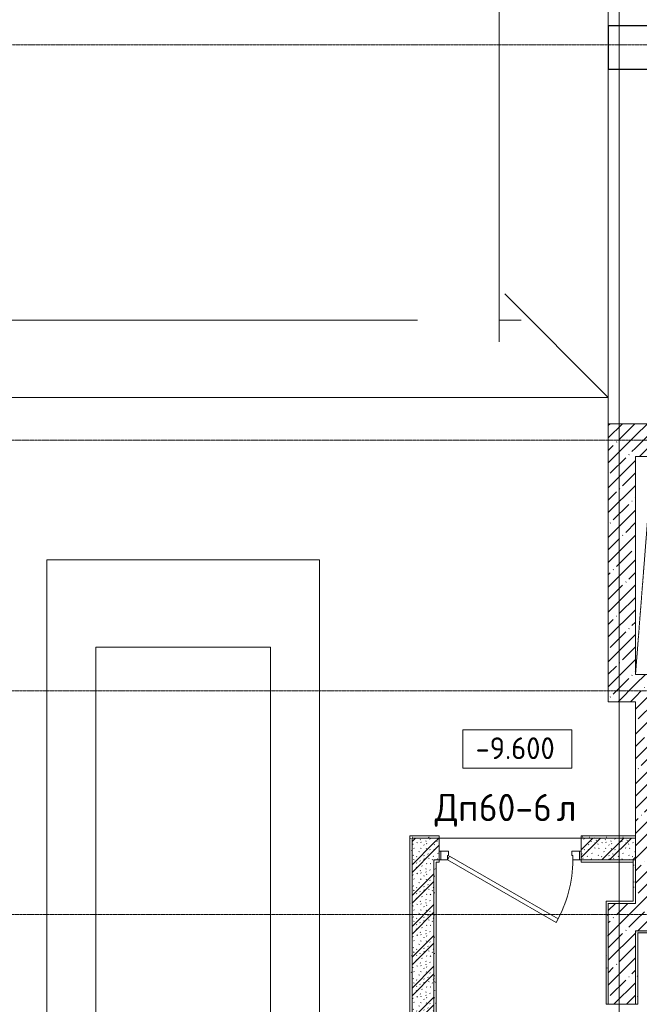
# Model space of a CAD drawing. Header units: millimetres. Extents: x 25887 to 100685, y -10965 to 131188.
# Tile 29 of 49: x 41000 to 46685, y 94125 to 103155. Entities that reach past the tile are written whole.
import ezdxf

# ---------------------------------------------------------------- set-up
doc = ezdxf.new("R2010")
doc.units = ezdxf.units.MM
doc.linetypes.add('3_ Штрих_ 1 х 1 мм', pattern=[2, 1, -1])
doc.linetypes.add('4_ Штрихпунктир_ 10 х 2 мм', pattern=[14, 10, -2, 0, -2])
for name, color, linetype, lineweight in [('A-DETL-GENF', 7, 'Continuous', 13), ('A-DOOR', 7, 'Continuous', 13), ('A-DOOR-FRAM', 7, 'Continuous', 13), ('A-DOOR-IDEN', 7, 'Continuous', 5), ('A-FLOR', 7, 'Continuous', 13), ('A-WALL', 7, 'Continuous', 13), ('A-WALL-PATT', 7, 'Continuous', 13), ('C-PRKG', 7, 'Continuous', 13), ('G-ANNO-DIMS', 7, 'Continuous', 5), ('I-WALL', 7, 'Continuous', 13), ('M-EQPM', 7, 'Continuous', 13), ('S-COLS', 7, 'Continuous', 25), ('S-GRID', 7, 'Continuous', 5)]:
    doc.layers.add(name, color=color, linetype=linetype, lineweight=lineweight)
doc.styles.add('GOST Common_2', font='GOST_Common.ttf', dxfattribs={"height": 200})
doc.styles.add('GOST Common_3', font='GOST_Common.ttf', dxfattribs={"height": 250})
pattern_1 = [(0, (0, 0), (203.2, 50.8), [3.353, -149.047, 3.353, -149.047, -812.8]), (0, (0, 0), (203.2, 50.8), [-304.8, 3.353, -301.447, 3.353, -149.047, -355.6]), (0, (0, 0), (203.2, 50.8), [-762, 3.353, -98.247, 3.353, -250.647]), (120, (76.2, 25.4), (-145.59409, 150.576362), [3.353, -149.047, 3.353, -149.047, -812.8]), (120, (76.2, 25.4), (-145.59409, 150.576362), [-304.8, 3.353, -301.447, 3.353, -149.047, -355.6]), (120, (76.2, 25.4), (-145.59409, 150.576362), [-762, 3.353, -98.247, 3.353, -250.647]), (240, (101.6, 127), (-57.60591, -201.376362), [3.353, -149.047, 3.353, -149.047, -812.8]), (240, (101.6, 127), (-57.60591, -201.376362), [-304.8, 3.353, -301.447, 3.353, -149.047, -355.6]), (240, (101.6, 127), (-57.60591, -201.376362), [-762, 3.353, -98.247, 3.353, -250.647])]
pattern_2 = [(135, (150.28, 188.64), (-282.8427, 3e-14), [5, -395]), (135, (174.9, 237.36), (-282.8427, 3e-14), [5, -395]), (135, (211.96, 236.53), (-282.8427, 3e-14), [5, -395]), (135, (114.96, 223.96), (-282.8427, 3e-14), [5, -395]), (135, (77.54, 223.96), (-282.8427, 3e-14), [5, -395]), (135, (57.44, 184.52), (-282.8427, 3e-14), [5, -395]), (135, (66.21, 142.9), (-282.8427, 3e-14), [5, -395]), (135, (107.33, 161), (-282.8427, 3e-14), [5, -395]), (135, (99.08, 130.94), (-282.8427, 3e-14), [5, -395]), (135, (22.6, 136.46), (-282.8427, 3e-14), [5, -395]), (135, (21.16, 168.08), (-282.8427, 3e-14), [5, -395]), (135, (46.13, 96.12), (-282.8427, 3e-14), [5, -395]), (135, (3.54, 74.6), (-282.8427, 3e-14), [5, -395]), (135, (40.3, 47.56), (-282.8427, 3e-14), [5, -395]), (135, (39.77, 18.47), (-282.8427, 3e-14), [5, -395]), (135, (76.94, 37.28), (-282.8427, 3e-14), [5, -395]), (135, (114.18, 62.4), (-282.8427, 3e-14), [5, -395]), (135, (139.87, 90.2), (-282.8427, 3e-14), [5, -395]), (135, (141.44, 15.82), (-282.8427, 3e-14), [5, -395]), (135, (188.69, 26.73), (-282.8427, 3e-14), [5, -395]), (135, (176.14, 51.36), (-282.8427, 3e-14), [5, -395]), (135, (177.03, 0), (-282.8427, 3e-14), [5, -395]), (135, (276.61, 8.22), (-282.8427, 3e-14), [5, -395]), (135, (271.19, 31.72), (-282.8427, 3e-14), [5, -395]), (135, (268.29, 119.65), (-282.8427, 3e-14), [5, -395]), (135, (237.92, 101.95), (-282.8427, 3e-14), [5, -395]), (135, (237.92, 158.27), (-282.8427, 3e-14), [5, -395]), (135, (260.4, 204.35), (-282.8427, 3e-14), [5, -395]), (135, (275.54, 235.4), (-282.8427, 3e-14), [5, -395]), (135, (117.62, 268.96), (-282.8427, 3e-14), [5, -395]), (135, (203.62, 273.83), (-282.8427, 3e-14), [5, -395]), (135, (47.24, 279.3), (-282.8427, 3e-14), [5, -395]), (135, (23.2, 266.16), (-282.8427, 3e-14), [5, -395]), (135, (42.78, 232.52), (-282.8427, 3e-14), [5, -395]), (135, (177.76, 90.57), (-282.8427, 3e-14), [5, -395]), (135, (181.12, 121.8), (-282.8427, 3e-14), [5, -395]), (135, (206.73, 172.06), (-282.8427, 3e-14), [5, -395]), (135, (143.14, 136.62), (-282.8427, 3e-14), [5, -395]), (135, (211.51, 131.86), (-282.8427, 3e-14), [5, -395]), (135, (81.47, 95.1), (-282.8427, 3e-14), [5, -395]), (135, (235.13, 60.46), (-282.8427, 3e-14), [5, -395]), (135, (242.24, 4.89), (-282.8427, 3e-14), [5, -395]), (45, (0, 106.07), (-282.8427, 0), []), (45, (106.07, 0), (-282.8427, 0), []), (45, (176.78, 0), (-282.8427, 0), []), (45, (0, 176.78), (-282.8427, 0), [])]
pattern_3 = [(45, (0, 0), (-114.04925, 114.04925), []), (45, (114.05, 0), (-114.04925, 114.04925), [201.612, -40.322, 3.353, -36.97])]

# ---------------------------------------------------------------- blocks, each defined once
blk = doc.blocks.new('Наметкина 10_РД_АР_П_Отделка_R21_rvt-1--02_Подвал_МП_часть Б')
at = {"layer": 'A-WALL-PATT', "lineweight": 5}
h = blk.add_hatch(dxfattribs=at)
h.set_pattern_fill('FP_25', color=256, style=0, pattern_type=2)
h.set_pattern_definition(pattern_1)
h.paths.add_polyline_path([(46457.3, 95650), (46650, 95650), (46650, 95670), (46150, 95670), (46150, 95650)])
h.paths.add_polyline_path([(44850, 95650), (44850, 95670), (44580, 95670), (44580, 95650), (44600, 95650)])
h = blk.add_hatch(dxfattribs=at)
h.set_pattern_fill('FP_25', color=256, style=0, pattern_type=2)
h.set_pattern_definition(pattern_1)
h.paths.add_polyline_path([(44600, 91900), (44600, 95650), (44580, 95650), (44580, 91900)])
h = blk.add_hatch(dxfattribs=at)
h.set_pattern_fill('FP_25', color=256, style=0, pattern_type=2)
h.set_pattern_definition(pattern_1)
h.paths.add_polyline_path([(44850, 95430), (44850, 95450), (44800, 95450), (44800, 95430), (44820, 95430)])
h.paths.add_polyline_path([(46457.3, 95430), (46630, 95430), (46630, 95450), (46150, 95450), (46150, 95430)])
h = blk.add_hatch(dxfattribs=at)
h.set_pattern_fill('FP_25', color=256, style=0, pattern_type=2)
h.set_pattern_definition(pattern_1)
h.paths.add_polyline_path([(46650, 95070), (46650, 95450), (46630, 95450), (46630, 95070)])
h = blk.add_hatch(dxfattribs=at)
h.set_pattern_fill('FP_25', color=256, style=0, pattern_type=2)
h.set_pattern_definition(pattern_1)
h.paths.add_polyline_path([(44820, 92100), (44820, 95430), (44800, 95430), (44800, 92100)])
h = blk.add_hatch(dxfattribs=at)
h.set_pattern_fill('FP_25', color=256, style=0, pattern_type=2)
h.set_pattern_definition(pattern_1)
h.paths.add_polyline_path([(46400, 95050), (46650, 95050), (46650, 95070), (46380, 95070), (46380, 95050)])
h = blk.add_hatch(dxfattribs=at)
h.set_pattern_fill('FP_25', color=256, style=0, pattern_type=2)
h.set_pattern_definition(pattern_1)
h.paths.add_polyline_path([(46400, 94125), (46400, 95050), (46380, 95050), (46380, 94125)])
h = blk.add_hatch(dxfattribs=at)
h.set_pattern_fill('FP_25', color=256, style=0, pattern_type=2)
h.set_pattern_definition(pattern_1)
h.paths.add_polyline_path([(54255, 94780), (55050, 94780), (55050, 94800), (54255, 94800)])
h.paths.add_polyline_path([(53155, 94780), (53155, 94800), (52230, 94800), (52230, 94780)])
h.paths.add_polyline_path([(51130, 94780), (51130, 94800), (50205, 94800), (50205, 94780)])
h.paths.add_polyline_path([(49105, 94780), (49105, 94800), (48180, 94800), (48180, 94780), (48369.8, 94780)])
h.paths.add_polyline_path([(46650, 94780), (47080, 94780), (47080, 94800), (46650, 94800)])
h = blk.add_hatch(dxfattribs=at)
h.set_pattern_fill('FP_25', color=256, style=0, pattern_type=2)
h.set_pattern_definition(pattern_1)
h.paths.add_polyline_path([(46670, 94125), (46670, 94780), (46650, 94780), (46650, 94125)])
at = {"layer": 'A-WALL'}
for p, q in [((44850, 95670), (44580, 95670)), ((44580, 95670), (44580, 95650)), ((44580, 95650), (44580, 91900)), ((44600, 91900), (44600, 95650)), ((44600, 95650), (44850, 95650)), ((44850, 95650), (44850, 95670)), ((46650, 95670), (46150, 95670)), ((46150, 95670), (46150, 95650)), ((46150, 95650), (46650, 95650)), ((46650, 95650), (46650, 95670)), ((44850, 95450), (44800, 95450)), ((44800, 95450), (44800, 95430)), ((44850, 95430), (44850, 95450)), ((46630, 95450), (46150, 95450)), ((46150, 95450), (46150, 95430)), ((46630, 95430), (46630, 95450)), ((46650, 95450), (46630, 95450)), ((46630, 95450), (46630, 95070)), ((46650, 95070), (46650, 95450)), ((44800, 95430), (44800, 92100)), ((44820, 95430), (44850, 95430)), ((44820, 92120), (44820, 95430)), ((46150, 95430), (46630, 95430)), ((46630, 95070), (46380, 95070)), ((46380, 95070), (46380, 95050)), ((46380, 95050), (46380, 94125)), ((46400, 94125), (46400, 95050)), ((46400, 95050), (46650, 95050)), ((46650, 95050), (46650, 95070)), ((47080, 94800), (46650, 94800)), ((46650, 94800), (46650, 94780)), ((46650, 94780), (46650, 94125)), ((46670, 94780), (47080, 94780)), ((46670, 94125), (46670, 94780)), ((46380, 94125), (46400, 94125)), ((46650, 94125), (46670, 94125))]:
    blk.add_line(p, q, dxfattribs=at)
blk = doc.blocks.new('АР_Дверь однопольная - 1300х2100h_лест__лифт_ холл-5752857--02_Подвал_МП_часть Б')
at = {"layer": 'A-DOOR'}
for p, q in [((-420.9, 675), (-440.9, 640.4)), ((-440.9, 640.4), (555, 65.4)), ((575, 100), (-420.9, 675)), ((555, 65.4), (575, 100))]:
    blk.add_line(p, q, dxfattribs=at)
at = {"layer": 'A-DOOR', "lineweight": 5}
blk.add_arc((575, 100), 1150, 150, 180, dxfattribs=at)
at = {"layer": 'A-DOOR-FRAM'}
for p, q in [((-635, 100), (-650, 100)), ((-575, 100), (-635, 100)), ((-635, 100), (-635, 20)), ((-575, 60), (-575, 100)), ((635, 100), (575, 100)), ((575, 100), (575, 60)), ((635, 20), (635, 100)), ((635, 100), (650, 100)), ((-635, 20), (-650, 20)), ((-635, 20), (-565, 20)), ((-565, 60), (-575, 60)), ((-565, 20), (-565, 60)), ((575, 60), (565, 60)), ((565, 60), (565, 20)), ((565, 20), (635, 20)), ((635, 20), (650, 20))]:
    blk.add_line(p, q, dxfattribs=at)
blk = doc.blocks.new('АР_Машиноместо - 4900x2400_М__5300х2500_-V22--02_Подвал_МП_часть Б')
at = {"layer": 'C-PRKG'}
for p, q in [((2500, 0), (0, 0)), ((0, 0), (0, -5300)), ((2500, 0), (2500, -5300)), ((450, -800), (450, -4500)), ((450, -800), (2050, -800)), ((2050, -800), (2050, -4500)), ((450, -4500), (2050, -4500)), ((2500, -5300), (0, -5300))]:
    blk.add_line(p, q, dxfattribs=at)
blk = doc.blocks.new('АР_Канал вертикальный прямоугольный - ОВ-6392431--02_Подвал_МП_часть Б')
at = {"layer": 'A-DETL-GENF', "linetype": '3_ Штрих_ 1 х 1 мм'}
for p, q in [((450, 1000), (-450, 1000)), ((-450, 1000), (-450, -1000)), ((-305, 855), (450, 1000)), ((450, -1000), (450, 1000)), ((-450, -1000), (-305, 855)), ((-450, -1000), (450, -1000))]:
    blk.add_line(p, q, dxfattribs=at)
at = {"layer": 'M-EQPM'}
for p, q in [((-450, -1000), (-450, 1000)), ((-450, 1000), (450, 1000)), ((450, 1000), (450, -1000)), ((450, -1000), (-450, -1000))]:
    blk.add_line(p, q, dxfattribs=at)
blk = doc.blocks.new('Линия разрыва - М 1_100-2492556--02_Подвал_МП_часть Б')
at = {"layer": 'A-DETL-GENF', "lineweight": 5}
for p, q in [((7922.5, -200), (8022.5, 200)), ((8022.5, 200), (8072.5, 0)), ((1095, 0), (7872.5, 0)), ((7872.5, 0), (7922.5, -200)), ((8072.5, 0), (15195, 0)), ((15945, 0), (15995, 0)), ((15995, 0), (16145, 0))]:
    blk.add_line(p, q, dxfattribs=at)
blk = doc.blocks.new('Линия разрыва - М 1_100-2492866--02_Подвал_МП_часть Б')
at = {"layer": 'A-DETL-GENF', "lineweight": 5}
for q in [(-200, 0), (13250, 0)]:
    blk.add_line((-50, 0), q, dxfattribs=at)
blk = doc.blocks.new('Высотные отметки - Frame_2-749557--02_Подвал_МП_часть Б')
at = {"layer": 'G-ANNO-DIMS'}
for p, q in [((-5, 3.5), (-5, 0)), ((5, 3.5), (-5, 3.5)), ((5, 0), (5, 3.5)), ((-5, 0), (5, 0))]:
    blk.add_line(p, q, dxfattribs=at)

msp = doc.modelspace()

# ---------------------------------------------------------------- hatches: boundary and pattern name
at = {"layer": 'A-WALL-PATT', "lineweight": 5}
h = msp.add_hatch(dxfattribs=at)
h.set_pattern_fill('FP_3', color=256, style=0, pattern_type=2)
h.set_pattern_definition(pattern_3)
h.paths.add_polyline_path([(46650, 96900), (46650, 99450), (46400, 99450), (46400, 96900), (46457.325353, 96900)])
h = msp.add_hatch(dxfattribs=at)
h.set_pattern_fill('FP_3', color=256, style=0, pattern_type=2)
h.set_pattern_definition(pattern_3)
h.paths.add_polyline_path([(52194.65305, 99150), (55650, 99150), (55650, 99450), (46650, 99450), (46650, 99150), (48369.767918, 99150)])
h = msp.add_hatch(dxfattribs=at)
h.set_pattern_fill('FP_3', color=256, style=0, pattern_type=2)
h.set_pattern_definition(pattern_3)
h.paths.add_polyline_path([(54800, 96900), (55050, 96900), (55050, 97150), (46650, 97150), (46650, 96900), (52194.65305, 96900)])
h = msp.add_hatch(dxfattribs=at)
h.set_pattern_fill('FP_3', color=256, style=0, pattern_type=2)
h.set_pattern_definition(pattern_3)
h.paths.add_polyline_path([(46900, 95050), (46900, 96900), (46650, 96900), (46650, 95050)])
h = msp.add_hatch(dxfattribs=at)
h.set_pattern_fill('FP_1', color=256, style=0, pattern_type=2)
h.set_pattern_definition(pattern_2)
h.paths.add_polyline_path([(44600, 92100), (44800, 92100), (44800, 95650), (44600, 95650), (44600, 92749.235053)])
h = msp.add_hatch(dxfattribs=at)
h.set_pattern_fill('FP_1', color=256, style=0, pattern_type=2)
h.set_pattern_definition(pattern_2)
h.paths.add_polyline_path([(46457.325353, 95450), (46650, 95450), (46650, 95650), (46150, 95650), (46150, 95450)])
h.paths.add_polyline_path([(44850, 95450), (44850, 95650), (44800, 95650), (44800, 95450)])
h = msp.add_hatch(dxfattribs=at)
h.set_pattern_fill('FP_3', color=256, style=0, pattern_type=2)
h.set_pattern_definition(pattern_3)
h.paths.add_polyline_path([(46650, 94125), (46650, 95050), (46400, 95050), (46400, 94125)])
h = msp.add_hatch(dxfattribs=at)
h.set_pattern_fill('FP_3', color=256, style=0, pattern_type=2)
h.set_pattern_definition(pattern_3)
h.paths.add_polyline_path([(55050, 94800), (55050, 95050), (54255, 95050), (54255, 94800)])
h.paths.add_polyline_path([(50205, 94800), (51130, 94800), (51130, 95050), (50205, 95050)])
h.paths.add_polyline_path([(52230, 94800), (53155, 94800), (53155, 95050), (52230, 95050)])
h.paths.add_polyline_path([(46650, 94800), (47080, 94800), (47080, 95050), (46650, 95050)])
h.paths.add_polyline_path([(48369.767918, 94800), (49105, 94800), (49105, 95050), (48180, 95050), (48180, 94800)])

# ---------------------------------------------------------------- linework, layer by layer
at = {"layer": 'A-FLOR'}
for p, q in [((46400, 109000), (46400, 103100)), ((46400, 99450), (46400, 102700)), ((46400, 99690), (45450, 100640)), ((46400, 99690), (30550, 99690)), ((46400, 99690), (30550, 99690)), ((46150, 95650), (44850, 95650)), ((44850, 95650), (46150, 95650))]:
    msp.add_line(p, q, dxfattribs=at)
at = {"layer": 'A-WALL'}
for p, q in [((46400, 99450), (46400, 96900)), ((55650, 99450), (46400, 99450)), ((46400, 96900), (46650, 96900)), ((46650, 96900), (46650, 95050)), ((46400, 95050), (46400, 94125)), ((46650, 95050), (46400, 95050)), ((46650, 94800), (47080, 94800)), ((46650, 94125), (46650, 94800)), ((46400, 94125), (46650, 94125))]:
    msp.add_line(p, q, dxfattribs=at)
at = {"layer": 'I-WALL'}
for p, q in [((44600, 95650), (44600, 91900)), ((44800, 95650), (44600, 95650)), ((44850, 95650), (44800, 95650)), ((44850, 95450), (44850, 95650)), ((46650, 95650), (46150, 95650)), ((46150, 95650), (46150, 95450)), ((44800, 92100), (44800, 95450)), ((44800, 95450), (44850, 95450)), ((46150, 95450), (46650, 95450))]:
    msp.add_line(p, q, dxfattribs=at)
at = {"layer": 'S-COLS'}
for p, q in [((48800, 103100), (46400, 103100)), ((46400, 103100), (46400, 102700)), ((46400, 102700), (48800, 102700))]:
    msp.add_line(p, q, dxfattribs=at)
at = {"layer": 'S-GRID', "linetype": '4_ Штрихпунктир_ 10 х 2 мм'}
for p, q in [((46500, 46473.805675), (46500, 130172)), ((46500, 80104.964717), (46500, 128910)), ((65663.030763, 102925), (27912.537886, 102925)), ((91551.922019, 99300), (28288.23047, 99300)), ((92609.679336, 99300), (28288.23047, 99300)), ((86550, 97000), (27912.537886, 97000)), ((86550, 94950), (27912.537886, 94950))]:
    msp.add_line(p, q, dxfattribs=at)

# ---------------------------------------------------------------- block references
at = {"lineweight": 5}
msp.add_blockref('Наметкина 10_РД_АР_П_Отделка_R21_rvt-1--02_Подвал_МП_часть Б', (0, 0), dxfattribs=at)
at = {"layer": 'A-DETL-GENF', "rotation": 89.99999999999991}
msp.add_blockref('Линия разрыва - М 1_100-2492866--02_Подвал_МП_часть Б', (45400, 100400), dxfattribs=at)
at = {"layer": 'A-DETL-GENF'}
msp.add_blockref('Линия разрыва - М 1_100-2492556--02_Подвал_МП_часть Б', (29455, 100400), dxfattribs=at)
at = {"layer": 'A-DOOR', "rotation": 180}
msp.add_blockref('АР_Дверь однопольная - 1300х2100h_лест__лифт_ холл-5752857--02_Подвал_МП_часть Б', (45500, 95550), dxfattribs=at)
at = {"layer": 'C-PRKG'}
msp.add_blockref('АР_Машиноместо - 4900x2400_М__5300х2500_-V22--02_Подвал_МП_часть Б', (41250, 98200), dxfattribs=at)
at = {"layer": 'G-ANNO-DIMS', "xscale": 99.99999999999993, "yscale": 99.99999999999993, "zscale": 99.99999999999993}
msp.add_blockref('Высотные отметки - Frame_2-749557--02_Подвал_МП_часть Б', (45564.761193, 96292.036612), dxfattribs=at)
at = {"layer": 'M-EQPM'}
msp.add_blockref('АР_Канал вертикальный прямоугольный - ОВ-6392431--02_Подвал_МП_часть Б', (47100, 98150), dxfattribs=at)

# ---------------------------------------------------------------- texts
at = {"layer": 'A-DOOR-IDEN', "char_height": 250, "attachment_point": 1, "style": 'GOST Common_3'}
for s, insert, width in [('Дп', (44808.42505, 96054.66333), 489.029375), ('60-6', (45211.914634, 96054.66333), 865.8225), ('\\fGOST Common|b0|i0|c204|p34|;л', (45926.289634, 96054.66333), 216.455625)]:
    msp.add_mtext(s, dxfattribs=dict(at, insert=insert, width=width))
at = {"layer": 'G-ANNO-DIMS', "insert": (45182.604667, 96573.402272), "char_height": 200, "width": 917.17566319, "attachment_point": 1, "line_spacing_factor": 1.022761, "style": 'GOST Common_2'}
msp.add_mtext('-9.600', dxfattribs=at)

doc.saveas('drawing.dxf')
